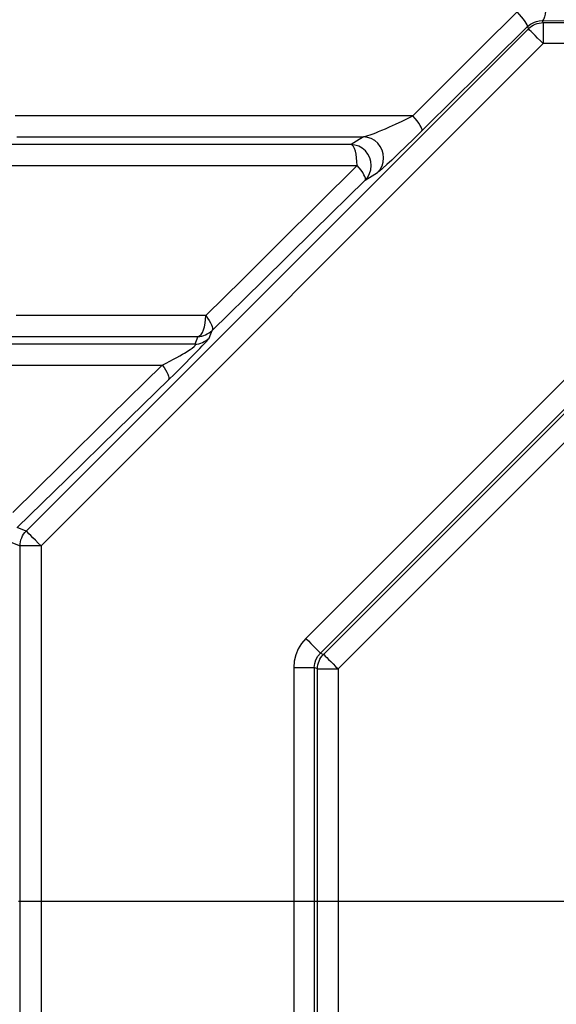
# Model space of a CAD drawing. Header units: millimetres. Extents: x 196 to 1773810, y -221320 to 153872.
# Tile 182 of 256: x 1163526 to 1163782, y -199234 to -198764. Entities that reach past the tile are written whole.
import ezdxf

# ---------------------------------------------------------------- set-up
doc = ezdxf.new("R2010")
doc.units = ezdxf.units.MM
doc.linetypes.add('CENTER', pattern=[50.8, 31.75, -6.35, 6.35, -6.35])
doc.layers.add('00_Основной', color=163, linetype='Continuous', lineweight=40)
doc.layers.add('электрика', color=1, linetype='Continuous', lineweight=140)
doc.styles.add('Times New Roman', font='times.ttf')

msp = doc.modelspace()

# ---------------------------------------------------------------- linework, layer by layer
at = {"color": 252, "linetype": 'CENTER', "lineweight": 25, "ltscale": 10}
msp.add_line((1163525, -199184.32, 0.2), (1164367.78, -199184.32, 0.2), dxfattribs=at)
at = {"layer": '00_Основной', "color": 252, "lineweight": 25, "ltscale": 10}
for p, q in [((1163767.8, -198767.22, 0.2), (1163768.24, -198768.27, 0.2)), ((1163775.29, -198765.35, 0.2), (1163774.9, -198764.4, 0.2)), ((1163775.29, -198765.35, 0.2), (1164114.06, -198765.35, 0.2)), ((1163528.7, -199007.8, 0.2), (1163768.24, -198768.27, 0.2)), ((1163775.29, -198775.33, 0.2), (1163535.76, -199014.87, 0.2)), ((1164114.06, -198775.33, 0.2), (1163775.29, -198775.33, 0.2)), ((1163662.05, -199059.02, 0.2), (1163819.45, -198901.63, 0.2)), ((1163826.42, -198908.6, 0.2), (1163669.02, -199066, 0.2)), ((1163670.52, -199066.62, 0.2), (1163827.04, -198910.1, 0.2)), ((1163834, -198917.05, 0.2), (1163677.48, -199073.57, 0.2)), ((1163528.7, -199007.8, 0.2), (1163524.45, -199006.05, 0.2)), ((1163521.41, -199013.07, 0.2), (1163525.77, -199014.87, 0.2)), ((1163525.77, -199353.64, 0.2), (1163525.77, -199014.87, 0.2)), ((1163535.76, -199014.87, 0.2), (1163535.76, -199353.64, 0.2)), ((1163669.02, -199066, 0.2), (1163670.52, -199066.62, 0.2)), ((1163656.28, -199072.95, 0.2), (1163656.28, -199295.56, 0.2)), ((1163667.62, -199073.57, 0.2), (1163666.13, -199072.95, 0.2)), ((1163666.13, -199072.95, 0.2), (1163666.13, -199295.56, 0.2)), ((1163667.62, -199294.94, 0.2), (1163667.62, -199073.57, 0.2)), ((1163677.48, -199073.57, 0.2), (1163677.48, -199294.94, 0.2))]:
    msp.add_line(p, q, dxfattribs=at)
at = {"layer": '00_Основной', "color": 252, "lineweight": 25, "ltscale": 10, "elevation": 0.2}
for points in [[(1163776.83, -198754.4), (1163776.79, -198756.32), (1163776.66, -198758.15), (1163776.49, -198759.84), (1163776.25, -198761.35), (1163775.96, -198762.6), (1163775.63, -198763.54), (1163775.28, -198764.15), (1163774.9, -198764.4)], [(1163762.82, -198760.15), (1163745.8, -198777.17), (1163729.22, -198793.74), (1163713.09, -198809.84)], [(1163767.8, -198767.22), (1163767.83, -198766.88), (1163767.66, -198766.35), (1163767.26, -198765.63), (1163766.68, -198764.75), (1163765.92, -198763.72), (1163765.01, -198762.6), (1163763.96, -198761.4), (1163762.82, -198760.15)], [(1163717.49, -198816.91), (1163734.19, -198800.44), (1163750.95, -198783.88), (1163767.8, -198767.22)], [(1163767.8, -198767.22), (1163769.25, -198766.04), (1163771.09, -198765.09), (1163772.09, -198764.75), (1163773.36, -198764.48), (1163774.9, -198764.4)], [(1163768.24, -198768.27), (1163768.96, -198767.62), (1163769.75, -198767.02), (1163770.59, -198766.53), (1163771.47, -198766.11), (1163772.4, -198765.78), (1163773.35, -198765.54), (1163774.32, -198765.39), (1163775.29, -198765.35)], [(1163774.9, -198764.4), (1163798.92, -198764.54), (1163823.03, -198764.68), (1163847.24, -198764.78), (1163871.54, -198764.87), (1163895.89, -198764.92), (1163920.27, -198764.96), (1163944.68, -198764.96), (1163969.08, -198764.96), (1163993.46, -198764.92), (1164017.81, -198764.87), (1164042.11, -198764.78), (1164066.32, -198764.68), (1164090.44, -198764.54), (1164114.45, -198764.4)], [(1163775.29, -198765.35), (1163775.29, -198765.6), (1163775.29, -198766.21), (1163775.29, -198767.15), (1163775.29, -198768.4), (1163775.29, -198769.89), (1163775.29, -198771.6), (1163775.29, -198773.43), (1163775.29, -198775.33)], [(1163775.29, -198775.33), (1163773.95, -198774), (1163772.66, -198772.68), (1163771.44, -198771.48), (1163770.38, -198770.43), (1163769.51, -198769.55), (1163768.84, -198768.87), (1163768.41, -198768.45), (1163768.24, -198768.27)], [(1163713.09, -198809.84), (1163691.17, -198809.84), (1163669.44, -198809.84), (1163647.88, -198809.84), (1163626.55, -198809.84), (1163605.41, -198809.84), (1163584.52, -198809.84), (1163563.88, -198809.84), (1163543.49, -198809.84), (1163523.38, -198809.84)], [(1163689.53, -198819.8), (1163690.09, -198819.69), (1163690.78, -198819.5), (1163691.6, -198819.25), (1163692.74, -198818.88), (1163694.2, -198818.35), (1163695.4, -198817.88), (1163696.76, -198817.33), (1163698.32, -198816.7), (1163700.07, -198815.95), (1163702.06, -198815.07), (1163704.78, -198813.83), (1163708.07, -198812.29), (1163710.9, -198810.92), (1163713.09, -198809.84)], [(1163717.49, -198816.91), (1163717.59, -198816.54), (1163717.48, -198815.98), (1163717.16, -198815.24), (1163716.66, -198814.37), (1163715.98, -198813.35), (1163715.14, -198812.24), (1163714.18, -198811.05), (1163713.09, -198809.84)], [(1163524.14, -198819.8), (1163543.96, -198819.8), (1163564.04, -198819.8), (1163584.38, -198819.8), (1163604.97, -198819.8), (1163625.8, -198819.8), (1163646.84, -198819.8), (1163668.09, -198819.8), (1163689.53, -198819.8)], [(1163689.53, -198819.8), (1163686.21, -198821.85), (1163683.63, -198823.46)], [(1163696.33, -198836.83), (1163697.54, -198835.35), (1163698.43, -198833.66), (1163699, -198831.82), (1163699.18, -198829.9), (1163699.01, -198827.98), (1163698.46, -198826.14), (1163697.57, -198824.42), (1163696.38, -198822.89), (1163694.92, -198821.63), (1163693.25, -198820.68), (1163691.43, -198820.06), (1163689.53, -198819.8)], [(1163717.49, -198816.91), (1163713.58, -198820.75), (1163709.83, -198824.4), (1163706.29, -198827.8), (1163703.03, -198830.88), (1163700.76, -198833), (1163698.79, -198834.77), (1163697.27, -198836.11), (1163696.33, -198836.83)], [(1163683.63, -198823.46), (1163667.47, -198823.46), (1163651.44, -198823.46), (1163635.53, -198823.46), (1163619.78, -198823.46), (1163604.14, -198823.46), (1163588.66, -198823.46), (1163573.34, -198823.46), (1163558.18, -198823.46), (1163543.18, -198823.46), (1163528.36, -198823.46), (1163513.73, -198823.46)], [(1163690.42, -198840.49), (1163691.63, -198839.01), (1163692.52, -198837.31), (1163693.08, -198835.48), (1163693.26, -198833.56), (1163693.1, -198831.64), (1163692.54, -198829.79), (1163691.67, -198828.07), (1163690.47, -198826.56), (1163689.02, -198825.29), (1163687.35, -198824.33), (1163685.53, -198823.71), (1163683.63, -198823.46)], [(1163686.54, -198833.42), (1163686.48, -198831.57), (1163686.32, -198829.79), (1163686.06, -198828.14), (1163685.7, -198826.66), (1163685.26, -198825.42), (1163684.76, -198824.44), (1163684.21, -198823.78), (1163683.63, -198823.46)], [(1163518.53, -198833.42), (1163533, -198833.42), (1163547.65, -198833.42), (1163562.48, -198833.42), (1163577.48, -198833.42), (1163592.62, -198833.42), (1163607.93, -198833.42), (1163623.39, -198833.42), (1163638.98, -198833.42), (1163654.71, -198833.42), (1163670.56, -198833.42), (1163686.54, -198833.42)], [(1163686.54, -198833.42), (1163668.06, -198851.79), (1163650.1, -198869.64), (1163631.98, -198887.62), (1163614.34, -198905.09)], [(1163690.42, -198840.49), (1163690.56, -198840.08), (1163690.5, -198839.5), (1163690.24, -198838.75), (1163689.81, -198837.88), (1163689.21, -198836.86), (1163688.45, -198835.78), (1163687.55, -198834.6), (1163686.54, -198833.42)], [(1163690.42, -198840.49), (1163693.73, -198838.44), (1163696.33, -198836.83)], [(1163617.33, -198912.16), (1163641.39, -198888.61), (1163665.76, -198864.72), (1163690.42, -198840.49)], [(1163614.34, -198905.09), (1163598.86, -198905.09), (1163583.52, -198905.09), (1163568.34, -198905.09), (1163553.34, -198905.09), (1163538.51, -198905.09), (1163523.85, -198905.09)], [(1163610.63, -198915.05), (1163611.36, -198914.73), (1163612.07, -198914.06), (1163612.72, -198913.09), (1163613.27, -198911.85), (1163613.74, -198910.37), (1163614.07, -198908.72), (1163614.27, -198906.94), (1163614.34, -198905.09)], [(1163614.34, -198905.09), (1163615.24, -198906.24), (1163616.01, -198907.38), (1163616.64, -198908.45), (1163617.12, -198909.44), (1163617.45, -198910.32), (1163617.59, -198911.08), (1163617.54, -198911.71), (1163617.33, -198912.16)], [(1163610.63, -198915.05), (1163611.56, -198914.98), (1163612.48, -198914.81), (1163613.38, -198914.57), (1163614.26, -198914.25), (1163615.09, -198913.84), (1163615.89, -198913.34), (1163616.64, -198912.78), (1163617.33, -198912.16)], [(1163615.89, -198915.81), (1163616.71, -198913.77), (1163617.33, -198912.16)], [(1163519.11, -198915.05), (1163533.92, -198915.05), (1163548.92, -198915.05), (1163564.11, -198915.05), (1163579.46, -198915.05), (1163594.97, -198915.05), (1163610.63, -198915.05)], [(1163596.55, -198935.74), (1163599.54, -198932.79), (1163602.59, -198929.77), (1163604.76, -198927.61), (1163606.78, -198925.56), (1163608.67, -198923.64), (1163610.11, -198922.18), (1163611.46, -198920.76), (1163612.69, -198919.48), (1163613.76, -198918.34), (1163614.64, -198917.38), (1163615.29, -198916.63), (1163615.71, -198916.11), (1163615.89, -198915.81)], [(1163610.63, -198915.05), (1163609.81, -198917.1), (1163609.18, -198918.7)], [(1163609.18, -198918.7), (1163610.11, -198918.64), (1163611.02, -198918.46), (1163611.94, -198918.22), (1163612.82, -198917.9), (1163613.65, -198917.48), (1163614.46, -198917), (1163615.2, -198916.43), (1163615.89, -198915.81)], [(1163609.18, -198918.7), (1163588.49, -198918.7), (1163568.06, -198918.7), (1163547.88, -198918.7), (1163527.98, -198918.7), (1163508.37, -198918.7)], [(1163593.51, -198928.67), (1163595.46, -198927.7), (1163597.28, -198926.75), (1163598.98, -198925.86), (1163600.53, -198925.03), (1163601.95, -198924.24), (1163603.22, -198923.52), (1163604.12, -198922.98), (1163604.94, -198922.5), (1163605.68, -198922.05), (1163606.88, -198921.26), (1163607.89, -198920.54), (1163608.75, -198919.84), (1163609.26, -198919.28), (1163609.4, -198918.9), (1163609.18, -198918.7)], [(1163512.14, -198928.67), (1163532.08, -198928.67), (1163552.28, -198928.67), (1163572.77, -198928.67), (1163593.51, -198928.67)], [(1163593.51, -198928.67), (1163568.96, -198952.94), (1163545.21, -198976.38), (1163522.24, -198998.98)], [(1163593.51, -198928.67), (1163594.42, -198929.82), (1163595.19, -198930.96), (1163595.83, -198932.03), (1163596.32, -198933.02), (1163596.63, -198933.9), (1163596.79, -198934.66), (1163596.76, -198935.29), (1163596.55, -198935.74)], [(1163524.45, -199006.05), (1163548.12, -198983.02), (1163572.15, -198959.57), (1163596.55, -198935.74)], [(1163525.77, -199014.87), (1163525.82, -199013.9), (1163525.96, -199012.92), (1163526.2, -199011.98), (1163526.53, -199011.05), (1163526.95, -199010.16), (1163527.46, -199009.33), (1163528.04, -199008.54), (1163528.7, -199007.8)], [(1163535.76, -199014.87), (1163534.42, -199013.53), (1163533.12, -199012.22), (1163531.9, -199011.02), (1163530.85, -199009.96), (1163529.97, -199009.09), (1163529.31, -199008.41), (1163528.87, -199007.99), (1163528.7, -199007.8)], [(1163535.76, -199014.87), (1163533.85, -199014.87), (1163532.02, -199014.87), (1163530.31, -199014.87), (1163528.82, -199014.87), (1163527.57, -199014.87), (1163526.63, -199014.87), (1163526.02, -199014.87), (1163525.77, -199014.87)], [(1163662.05, -199059.02), (1163660.05, -199061.38), (1163658.42, -199064.02), (1163657.25, -199066.87), (1163656.53, -199069.87), (1163656.28, -199072.95)], [(1163662.05, -199059.02), (1163663.28, -199060.25), (1163664.48, -199061.45), (1163665.59, -199062.57), (1163666.59, -199063.58), (1163667.47, -199064.44), (1163668.18, -199065.15), (1163668.7, -199065.67), (1163669.02, -199066)], [(1163666.13, -199072.95), (1163666.3, -199071.03), (1163666.86, -199069.18), (1163667.78, -199067.48), (1163669.02, -199066)], [(1163667.62, -199073.57), (1163667.7, -199072.62), (1163667.84, -199071.67), (1163668.07, -199070.72), (1163668.4, -199069.82), (1163668.81, -199068.94), (1163669.3, -199068.11), (1163669.88, -199067.33), (1163670.52, -199066.62)], [(1163670.52, -199066.62), (1163670.83, -199066.93), (1163671.35, -199067.45), (1163672.06, -199068.16), (1163672.93, -199069.03), (1163673.95, -199070.05), (1163675.06, -199071.16), (1163676.25, -199072.35), (1163677.48, -199073.57)], [(1163656.28, -199072.95), (1163658.02, -199072.95), (1163659.71, -199072.95), (1163661.29, -199072.95), (1163662.72, -199072.95), (1163663.94, -199072.95), (1163664.94, -199072.95), (1163665.68, -199072.95), (1163666.13, -199072.95)], [(1163667.62, -199073.57), (1163668.07, -199073.57), (1163668.82, -199073.57), (1163669.81, -199073.57), (1163671.06, -199073.57), (1163672.48, -199073.57), (1163674.06, -199073.57), (1163675.74, -199073.57), (1163677.48, -199073.57)]]:
    msp.add_lwpolyline(points, dxfattribs=at)

# ---------------------------------------------------------------- texts
at = {"layer": 'электрика', "color": 0, "lineweight": 18, "attachment_point": 1, "style": 'Times New Roman'}
for s, insert, char_height, width in [('\\pi49.56334;{\\LВА47-29-1Р}\\P\\pi817.19131;16А', (1048383.17, -198876.59), 300, 2340.3668), ('\\pi-51.49887;{\\LВА47-29-3Р}\\P\\pi569.44561;40А', (1023245.58, -198876.59), 250, 1764.7023), ('\\pi-99.61502;{\\LВА47-29-3Р}\\P\\pi540.07496;16А', (1055739.19, -198876.59), 250, 1668.47)]:
    msp.add_mtext(s, dxfattribs=dict(at, insert=insert, char_height=char_height, width=width))

doc.saveas('drawing.dxf')
